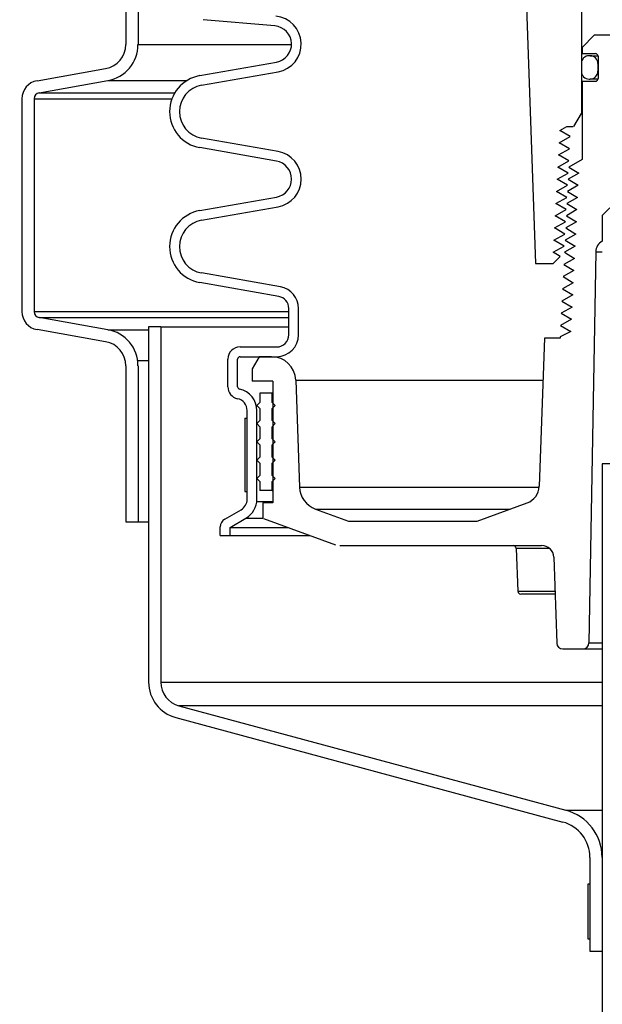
# Model space of a CAD drawing. Extents: x -169 to 7270, y -140 to 2984.
# Tile 175 of 256: x 1841.69 to 1847.66, y 395.21 to 405.31. Entities that reach past the tile are written whole.
import ezdxf

# ---------------------------------------------------------------- set-up
doc = ezdxf.new("R2010")
doc.units = 0
doc.header["$MEASUREMENT"] = 0
doc.header["$PDSIZE"] = 1
doc.layers.get('DEFPOINTS').update_dxf_attribs({"linetype": 'CONTINUOUS'})
for name, color, linetype in [('DIM', 3, 'CONTINUOUS'), ('GALV-4', 4, 'CONTINUOUS'), ('PEAGRAVEL-HATCH', 3, 'CONTINUOUS'), ('SPILL-BUCKET', 1, 'CONTINUOUS')]:
    doc.layers.add(name, color=color, linetype=linetype)
doc.styles.add('SIMPLEX', font='simplex')
doc.dimstyles.new('DIM64', dxfattribs={"dimscale": 64, "dimtxt": 0.09375, "dimasz": 0.09375, "dimexe": 0.0625, "dimexo": 0.0625, "dimgap": 0.046875, "dimtad": 1, "dimdec": 4, "dimzin": 3, "dimdsep": 46, "dimlunit": 4, "dimtxsty": 'SIMPLEX', "dimcen": 0, "dimclrd": 256, "dimclre": 256, "dimclrt": 256, "dimadec": 0, "dimazin": 0, "dimtfac": 1, "dimtdec": 4, "dimtmove": 0, "dimatfit": 3, "dimfxl": 1, "dimfrac": 2, "dimtolj": 1, "dimtzin": 0, "dimarcsym": 0})

# ---------------------------------------------------------------- blocks, each defined once
blk = doc.blocks.new('*D7')
at = {"layer": 'DEFPOINTS', "color": 0, "transparency": 16777216}
for p in [(2010, 414.289), (1374, 414.007), (1374, 136.516)]:
    blk.add_point(p, dxfattribs=at)
at = {"layer": 'DIM', "lineweight": -2, "transparency": 16777216}
for p, q in [((2010, 410.289), (2010, 132.516)), ((1374, 410.007), (1374, 132.516)), ((2004, 136.516), (1380, 136.516))]:
    blk.add_line(p, q, dxfattribs=at)
at = {"layer": 'DIM', "transparency": 16777216}
for points in [[(1380, 137.516), (1380, 135.516), (1374, 136.516)], [(2004, 137.516), (2004, 135.516), (2010, 136.516)]]:
    blk.add_solid(points, dxfattribs=at)
at = {"layer": 'DIM', "transparency": 16777216, "insert": (1692, 144.087), "char_height": 6, "attachment_point": 5, "style": 'SIMPLEX'}
blk.add_mtext('\\A1;53\'-0" (F.V. TANK SLAB)', dxfattribs=at)

msp = doc.modelspace()

# ---------------------------------------------------------------- hatches: boundary and pattern name
at = {"layer": 'PEAGRAVEL-HATCH'}
h = msp.add_hatch(dxfattribs=at)
h.set_pattern_fill('AR-SAND', color=256, scale=7.5, style=0)
h.set_pattern_definition([(37.5, (717.377, -24.056), (-0.47245, 14.45118), [0, -11.4, 0, -12.75, 0, -12.1875]), (7.5, (717.377, -24.056), (13.27333, 21.1661), [0, -6.15, 0, -10.275, 0, -3.9375]), (327.5, (708.152, -24.056), (23.35606, 0.04244), [0, -3.75, 0, -13.5, 0, -17.625]), (317.5, (708.152, -24.056), (22.54595, 6.58257), [0, -1.875, 0, -8.85, 0, -10.125])])
h.paths.add_polyline_path([(1847.64082, 395.75809), (1847.45025, 396.93941), (1843.01511, 398.27202), (1842.98299, 400.16264), (1842.72351, 401.90796), (1841.70556, 402.1872), (1841.70556, 414.02356), (1825.28235, 414.02356), (1825.28235, 402.19536), (1824.26179, 401.91746), (1824.22129, 401.76773), (1824.21929, 400.15748), (1824.03275, 400.13677), (1823.94985, 398.31402), (1819.58793, 396.9982), (1819.47314, 395.72601), (1819.25403, 395.70516), (1819.25403, 371.24987), (1847.64082, 371.24987)])
h.paths.add_polyline_path([(1847.63641, 370.24987), (1819.24253, 370.24987), (1819.24618, 359.07021), (1819.93554, 359.07021), (1819.83352, 353.4528), (1820.27064, 351.85815), (1820.27064, 351.50736), (1821.74617, 351.50736), (1822.74617, 353.50736), (1827.74617, 353.50736), (1828.74617, 351.50736), (1838.24617, 351.50736), (1839.24617, 353.50736), (1844.24617, 353.50736), (1845.24617, 351.50736), (1846.7106, 351.50736), (1847.3598, 352.50736), (1847.63641, 352.50736)])

# ---------------------------------------------------------------- linework, layer by layer
at = {"layer": 'GALV-4', "color": 1}
msp.add_lwpolyline([(1847.65916, 400.75436), (1847.64779, 352.50736), (1852.34458, 352.50736), (1852.35595, 400.75436)], close=True, dxfattribs=at)
at = {"layer": 'SPILL-BUCKET', "color": 1, "linetype": 'Continuous'}
for p, q in [((1842.77812, 406.25949), (1842.77812, 405.05566)), ((1842.90304, 406.25949), (1842.90304, 405.05566)), ((1846.8683, 405.86765), (1846.9751, 402.80908)), ((1847.44681, 405.5572), (1847.44681, 404.34959)), ((1844.30529, 405.24695), (1843.56927, 405.31134)), ((1847.57821, 405.15097), (1847.4533, 405.02606)), ((1852.43689, 405.15097), (1847.57821, 405.15097)), ((1847.4533, 405.02606), (1847.4533, 404.9636)), ((1847.4533, 404.9636), (1847.59021, 404.9636)), ((1843.53686, 404.73741), (1844.3215, 404.87576)), ((1847.44681, 404.86192), (1847.44681, 404.78198)), ((1847.53674, 404.94187), (1847.52675, 404.94187)), ((1847.53674, 404.94187), (1847.54572, 404.94187)), ((1847.54572, 404.94187), (1847.57257, 404.94187)), ((1847.57257, 404.94187), (1847.61711, 404.94187)), ((1847.61669, 404.86192), (1847.61669, 404.78198)), ((1847.61694, 404.86192), (1847.61669, 404.86192)), ((1847.61768, 404.86192), (1847.61694, 404.86192)), ((1847.61769, 404.93612), (1847.61769, 404.70778)), ((1841.86806, 404.68556), (1842.57167, 404.80962)), ((1843.55421, 404.639), (1844.33885, 404.77735)), ((1847.61669, 404.78198), (1847.61694, 404.78198)), ((1847.61694, 404.78198), (1847.61769, 404.78198)), ((1841.88975, 404.56254), (1842.59337, 404.6866)), ((1847.4533, 404.6803), (1847.4533, 403.87777)), ((1847.4533, 404.6803), (1847.59021, 404.6803)), ((1847.52675, 404.70203), (1847.53674, 404.70203)), ((1847.54571, 404.70203), (1847.53674, 404.70203)), ((1847.57254, 404.70203), (1847.54571, 404.70203)), ((1847.61705, 404.70203), (1847.57254, 404.70203)), ((1841.71322, 404.50103), (1841.71322, 402.31718)), ((1841.83814, 404.50103), (1841.83814, 402.31718)), ((1847.36873, 404.21436), (1847.44681, 404.34959)), ((1847.44681, 404.34959), (1847.44843, 404.34959)), ((1847.44843, 404.34959), (1847.45331, 404.34959)), ((1847.22578, 404.17483), (1847.29643, 404.21436)), ((1847.33073, 404.11237), (1847.22578, 404.17483)), ((1847.29643, 404.21436), (1847.36401, 404.21436)), ((1844.33885, 403.95937), (1843.55421, 404.09772)), ((1847.21889, 404.04992), (1847.33073, 404.11237)), ((1847.32412, 403.98746), (1847.21889, 404.04992)), ((1844.3215, 403.86096), (1843.53686, 403.99931)), ((1847.21201, 403.925), (1847.32412, 403.98746)), ((1847.20513, 403.80009), (1847.3175, 403.86254)), ((1847.3175, 403.86254), (1847.21201, 403.925)), ((1847.4533, 403.87777), (1847.31893, 403.80009)), ((1847.31089, 403.73763), (1847.20513, 403.80009)), ((1847.31893, 403.80009), (1847.42067, 403.73763)), ((1847.19824, 403.67517), (1847.31089, 403.73763)), ((1847.30427, 403.61271), (1847.19824, 403.67517)), ((1847.42067, 403.73763), (1847.31264, 403.67517)), ((1847.31264, 403.67517), (1847.41438, 403.61271)), ((1847.19136, 403.55026), (1847.30427, 403.61271)), ((1847.29765, 403.4878), (1847.19136, 403.55026)), ((1847.41438, 403.61271), (1847.30609, 403.55026)), ((1847.30609, 403.55026), (1847.40809, 403.4878)), ((1843.53686, 403.35355), (1844.3215, 403.49191)), ((1847.18448, 403.42534), (1847.29765, 403.4878)), ((1847.40809, 403.4878), (1847.29955, 403.42534)), ((1843.55421, 403.25514), (1844.33885, 403.39349)), ((1847.17759, 403.30043), (1847.29104, 403.36288)), ((1847.29104, 403.36288), (1847.18448, 403.42534)), ((1847.40179, 403.36288), (1847.293, 403.30043)), ((1847.29955, 403.42534), (1847.40179, 403.36288)), ((1847.65916, 403.30406), (1847.73781, 403.38272)), ((1847.28442, 403.23797), (1847.17759, 403.30043)), ((1847.293, 403.30043), (1847.3955, 403.23797)), ((1847.65916, 403.30406), (1847.65916, 403.03913)), ((1847.17071, 403.17551), (1847.28442, 403.23797)), ((1847.27781, 403.11306), (1847.17071, 403.17551)), ((1847.3955, 403.23797), (1847.28645, 403.17551)), ((1847.28645, 403.17551), (1847.38921, 403.11306)), ((1847.16383, 403.0506), (1847.27781, 403.11306)), ((1847.27119, 402.98814), (1847.16383, 403.0506)), ((1847.38921, 403.11306), (1847.27991, 403.0506)), ((1847.27991, 403.0506), (1847.38292, 402.98814)), ((1847.15721, 402.92568), (1847.27119, 402.98814)), ((1847.38292, 402.98814), (1847.27336, 402.92568)), ((1847.15679, 402.80908), (1847.23067, 402.88295)), ((1847.23067, 402.88295), (1847.15721, 402.92568)), ((1847.37663, 402.86323), (1847.26681, 402.80077)), ((1847.27336, 402.92568), (1847.37663, 402.86323)), ((1847.5938, 402.9315), (1847.52375, 398.91847)), ((1846.9751, 402.80908), (1847.15679, 402.80908)), ((1847.37034, 402.73831), (1847.26027, 402.67585)), ((1847.26681, 402.80077), (1847.37034, 402.73831)), ((1844.36298, 402.57126), (1843.55421, 402.71386)), ((1847.26027, 402.67585), (1847.36404, 402.6134)), ((1844.34563, 402.47284), (1843.53686, 402.61545)), ((1847.36404, 402.6134), (1847.25372, 402.55094)), ((1847.25372, 402.55094), (1847.35775, 402.48848)), ((1847.35775, 402.48848), (1847.24717, 402.42602)), ((1844.44885, 402.0799), (1844.44885, 402.34983)), ((1844.54879, 402.0799), (1844.54879, 402.34983)), ((1847.35146, 402.36357), (1847.24063, 402.30111)), ((1847.24717, 402.42602), (1847.35146, 402.36357)), ((1842.59337, 402.13161), (1841.88975, 402.25568)), ((1847.34517, 402.23865), (1847.23408, 402.1762)), ((1847.24063, 402.30111), (1847.34517, 402.23865)), ((1842.57167, 402.00859), (1841.86806, 402.13266)), ((1847.23408, 402.1762), (1847.33888, 402.11374)), ((1847.06745, 402.04372), (1847.01443, 400.52526)), ((1847.22795, 402.04372), (1847.06745, 402.04372)), ((1847.33888, 402.11374), (1847.22795, 402.05929)), ((1847.22795, 402.05929), (1847.22795, 402.04372)), ((1843.9492, 401.95498), (1844.32394, 401.95498)), ((1843.82428, 401.54622), (1843.82428, 401.83007)), ((1843.92421, 401.54622), (1843.92421, 401.83007)), ((1843.9492, 401.85505), (1844.32394, 401.85505)), ((1844.14623, 401.85505), (1844.07411, 401.73014)), ((1844.27005, 401.85505), (1844.14623, 401.85505)), ((1844.32394, 401.85505), (1844.33012, 401.85505)), ((1844.33012, 401.85505), (1844.34864, 401.85505)), ((1842.77812, 401.76256), (1842.77812, 400.16133)), ((1842.90304, 401.76256), (1842.90304, 400.16133)), ((1844.07411, 401.73014), (1844.07411, 401.60522)), ((1844.28497, 401.60522), (1844.07411, 401.60522)), ((1844.28497, 401.60522), (1844.28497, 400.35608)), ((1844.51973, 401.61394), (1844.558, 400.51803)), ((1844.02165, 400.39355), (1844.02165, 401.30197)), ((1844.12158, 400.39355), (1844.12158, 401.30197)), ((1844.28497, 400.35608), (1844.18341, 400.35608)), ((1844.18341, 400.35608), (1844.18341, 400.19786)), ((1846.3774, 400.1687), (1846.89125, 400.35573)), ((1843.79293, 400.18938), (1843.95919, 400.28537)), ((1844.72223, 400.29198), (1845.06094, 400.1687)), ((1842.77812, 400.16133), (1842.90304, 400.16133)), ((1843.84614, 400.10471), (1844.00915, 400.19883)), ((1844.1904, 400.19482), (1844.92787, 399.92641)), ((1845.06094, 400.1687), (1846.3774, 400.1687)), ((1843.74621, 400.0208), (1843.74621, 400.10846)), ((1843.74621, 400.0208), (1843.84614, 400.0208)), ((1843.84614, 400.0208), (1843.84614, 400.10471)), ((1844.97059, 399.91887), (1847.03927, 399.91887)), ((1846.7869, 399.88874), (1846.77956, 399.88874)), ((1846.77956, 399.88874), (1846.79491, 399.44936)), ((1846.80881, 399.88874), (1846.7869, 399.88874)), ((1846.845, 399.88874), (1846.80881, 399.88874)), ((1846.89502, 399.88874), (1846.845, 399.88874)), ((1846.95821, 399.88874), (1846.89502, 399.88874)), ((1847.03376, 399.88874), (1846.95821, 399.88874)), ((1847.12069, 399.88874), (1847.03376, 399.88874)), ((1847.16411, 399.79832), (1847.19487, 398.91738)), ((1846.79491, 399.44936), (1846.80123, 399.44936)), ((1846.80123, 399.44936), (1846.82014, 399.44936)), ((1846.82014, 399.44936), (1846.85141, 399.44936)), ((1846.8337, 399.41922), (1846.82612, 399.41922)), ((1846.85634, 399.41922), (1846.8337, 399.41922)), ((1846.85141, 399.44936), (1846.89469, 399.44936)), ((1846.89372, 399.41922), (1846.85634, 399.41922)), ((1846.94532, 399.41922), (1846.89372, 399.41922)), ((1846.89469, 399.44936), (1846.94949, 399.44936)), ((1847.01043, 399.41922), (1846.94532, 399.41922)), ((1846.94949, 399.44936), (1847.0152, 399.44936)), ((1847.08814, 399.41922), (1847.01043, 399.41922)), ((1847.0152, 399.44936), (1847.09107, 399.44936)), ((1847.17736, 399.41922), (1847.08814, 399.41922)), ((1847.09107, 399.44936), (1847.17625, 399.44936)), ((1847.25729, 398.8571), (1847.46131, 398.8571))]:
    msp.add_line(p, q, dxfattribs=at)
at = {"layer": 'SPILL-BUCKET', "color": 7}
for p, q in [((1842.90304, 405.05566), (1844.47628, 405.05566)), ((1842.59337, 404.6866), (1843.40406, 404.6866)), ((1841.88975, 404.56254), (1843.28142, 404.56254)), ((1841.83814, 404.50103), (1843.25146, 404.50103)), ((1847.5938, 402.9315), (1847.65916, 402.9315)), ((1841.83814, 402.31718), (1844.44885, 402.31718)), ((1841.88975, 402.25568), (1844.44885, 402.25568)), ((1842.59337, 402.13161), (1843.01234, 402.13161)), ((1843.13725, 402.15996), (1844.44885, 402.15996)), ((1842.89932, 401.81519), (1843.01234, 401.81519)), ((1844.51973, 401.61394), (1847.05244, 401.61394)), ((1844.558, 400.51803), (1847.01417, 400.51803)), ((1844.12037, 400.37028), (1844.28497, 400.37028)), ((1844.72223, 400.29198), (1846.7161, 400.29198)), ((1842.90304, 400.16133), (1843.01234, 400.16133)), ((1844.00915, 400.19883), (1844.18341, 400.19883)), ((1843.84614, 400.10471), (1844.43798, 400.10471)), ((1843.84614, 400.0208), (1844.66854, 400.0208)), ((1847.52375, 398.91847), (1847.65916, 398.91847)), ((1847.46131, 398.8571), (1847.65916, 398.8571)), ((1843.13725, 398.51647), (1847.65916, 398.51647)), ((1847.65916, 398.27515), (1843.32242, 398.27515)), ((1847.28882, 397.20231), (1847.65916, 397.20231))]:
    msp.add_line(p, q, dxfattribs=at)
at = {"layer": 'SPILL-BUCKET', "linetype": 'Continuous'}
for p, q in [((1843.13725, 402.15996), (1843.01234, 402.15996)), ((1843.01234, 402.15996), (1843.01234, 398.51647)), ((1843.13725, 402.15996), (1843.13725, 398.51647)), ((1843.32242, 398.27515), (1847.28882, 397.20232)), ((1843.29009, 398.15449), (1847.25649, 397.08166)), ((1847.53425, 396.71968), (1847.53425, 395.75809)), ((1847.65916, 396.71968), (1847.65916, 395.75809)), ((1847.53425, 395.75809), (1847.65916, 395.75809))]:
    msp.add_line(p, q, dxfattribs=at)
at = {"layer": 'SPILL-BUCKET', "color": 7, "linetype": 'Continuous'}
for p, q in [((1844.15156, 401.48031), (1844.15156, 401.38662)), ((1844.27647, 401.48031), (1844.15156, 401.48031)), ((1844.27647, 401.38662), (1844.27647, 401.48031)), ((1844.27647, 401.48031), (1844.2786, 401.48031)), ((1844.2786, 401.48031), (1844.28498, 401.48031)), ((1844.15156, 401.38662), (1844.12033, 401.35539)), ((1844.12033, 401.35539), (1844.15156, 401.32416)), ((1844.15156, 401.32416), (1844.15156, 401.19925)), ((1844.3077, 401.35539), (1844.27647, 401.38662)), ((1844.27647, 401.38662), (1844.2786, 401.38662)), ((1844.27647, 401.32416), (1844.3077, 401.35539)), ((1844.27647, 401.19925), (1844.27647, 401.32416)), ((1844.27647, 401.32416), (1844.2786, 401.32416)), ((1844.2786, 401.38662), (1844.28498, 401.38662)), ((1844.2786, 401.32416), (1844.28498, 401.32416)), ((1843.99666, 401.2231), (1844.02165, 401.2231)), ((1843.99666, 401.2231), (1843.99666, 400.47361)), ((1844.02165, 400.47361), (1844.02165, 401.2231)), ((1844.15156, 401.19925), (1844.12033, 401.16802)), ((1844.12033, 401.16802), (1844.15156, 401.13679)), ((1844.15156, 401.13679), (1844.15156, 401.01188)), ((1844.3077, 401.16802), (1844.27647, 401.19925)), ((1844.27647, 401.19925), (1844.2786, 401.19925)), ((1844.27647, 401.13679), (1844.3077, 401.16802)), ((1844.27647, 401.01188), (1844.27647, 401.13679)), ((1844.27647, 401.13679), (1844.2786, 401.13679)), ((1844.2786, 401.19925), (1844.28498, 401.19925)), ((1844.2786, 401.13679), (1844.28498, 401.13679)), ((1844.15156, 401.01188), (1844.12033, 400.98065)), ((1844.12033, 400.98065), (1844.15156, 400.94942)), ((1844.15156, 400.94942), (1844.15156, 400.82451)), ((1844.27647, 401.01188), (1844.2786, 401.01188)), ((1844.3077, 400.98065), (1844.27647, 401.01188)), ((1844.27647, 400.94942), (1844.3077, 400.98065)), ((1844.27647, 400.94942), (1844.2786, 400.94942)), ((1844.27647, 400.82451), (1844.27647, 400.94942)), ((1844.2786, 401.01188), (1844.28498, 401.01188)), ((1844.2786, 400.94942), (1844.28498, 400.94942)), ((1844.15156, 400.82451), (1844.12033, 400.79328)), ((1844.27647, 400.82451), (1844.2786, 400.82451)), ((1844.3077, 400.79328), (1844.27647, 400.82451)), ((1844.2786, 400.82451), (1844.28498, 400.82451)), ((1844.12033, 400.79328), (1844.15156, 400.76205)), ((1844.15156, 400.76205), (1844.15156, 400.63713)), ((1844.27647, 400.76205), (1844.3077, 400.79328)), ((1844.27647, 400.76205), (1844.2786, 400.76205)), ((1844.27647, 400.63713), (1844.27647, 400.76205)), ((1844.2786, 400.76205), (1844.28498, 400.76205)), ((1844.30323, 400.79774), (1844.30512, 400.7907)), ((1844.15156, 400.63713), (1844.12033, 400.60591)), ((1844.27647, 400.63713), (1844.2786, 400.63713)), ((1844.3077, 400.60591), (1844.27647, 400.63713)), ((1844.2786, 400.63713), (1844.28498, 400.63713)), ((1844.12033, 400.60591), (1844.15156, 400.57468)), ((1844.15156, 400.57468), (1844.15156, 400.48099)), ((1844.27647, 400.57468), (1844.3077, 400.60591)), ((1844.27647, 400.57468), (1844.2786, 400.57468)), ((1844.27647, 400.48099), (1844.27647, 400.57468)), ((1844.2786, 400.57468), (1844.28498, 400.57468)), ((1843.99666, 400.47361), (1844.02165, 400.47361)), ((1844.27647, 400.48099), (1844.15156, 400.48099)), ((1844.27647, 400.48099), (1844.2786, 400.48099)), ((1844.2786, 400.48099), (1844.28498, 400.48099)), ((1847.53425, 396.44512), (1847.51426, 396.44512)), ((1847.51426, 396.44512), (1847.51426, 395.883)), ((1847.53425, 396.44512), (1847.53425, 395.883)), ((1847.51426, 395.883), (1847.53425, 395.883))]:
    msp.add_line(p, q, dxfattribs=at)
at = {"layer": 'SPILL-BUCKET', "color": 1, "linetype": 'Continuous'}
for centre, radius, start, end in [((1844.28896, 405.06029), 0.2873, 280, 85), ((1844.28896, 405.06029), 0.18737, 280, 85), ((1842.52829, 405.05566), 0.24983, 279.999999, 0), ((1842.52829, 405.05566), 0.37474, 280, 0), ((1847.59021, 404.93612), 0.02748, 0, 90), ((1847.52675, 404.86192), 0.07995, 90, 180), ((1847.53674, 404.86192), 0.07995, 0, 90), ((1847.52675, 404.78198), 0.07995, 180, 270), ((1847.53674, 404.78198), 0.07995, 270, 0), ((1841.9006, 404.50103), 0.18737, 100, 180), ((1843.60193, 404.36836), 0.37474, 100, 260), ((1847.59021, 404.70778), 0.02748, 270, 0), ((1841.9006, 404.50103), 0.06246, 99.999999, 180), ((1843.60193, 404.36836), 0.27481, 100, 260), ((1844.28896, 403.67643), 0.2873, 280, 80), ((1844.28896, 403.67643), 0.18737, 280, 80), ((1843.60193, 402.9845), 0.37474, 100, 260), ((1843.60193, 402.9845), 0.27481, 100, 260), ((1847.7187, 402.92932), 0.12491, 118.464605, 179), ((1844.32394, 402.34983), 0.22485, 0, 80), ((1844.32394, 402.34983), 0.12491, 0, 80.000001), ((1841.9006, 402.31718), 0.18737, 180, 260), ((1841.9006, 402.31718), 0.06246, 180, 260.000001), ((1842.52829, 401.76256), 0.37474, 0, 80), ((1844.32394, 402.0799), 0.12491, 270, 0), ((1844.32394, 402.0799), 0.22485, 270, 0), ((1842.52829, 401.76256), 0.24983, 0, 80.000001), ((1843.9492, 401.83007), 0.12491, 90, 180), ((1843.9492, 401.83007), 0.02498, 90, 180), ((1844.27005, 401.60522), 0.24983, 2, 90), ((1843.9492, 401.54622), 0.12491, 180, 257.877648), ((1843.9492, 401.54622), 0.02498, 180, 257.877647), ((1843.89673, 401.30197), 0.12491, 0, 77.877648), ((1843.89673, 401.30197), 0.22485, 0, 77.877648), ((1844.80768, 400.52675), 0.24983, 182, 249.999999), ((1846.82717, 400.5318), 0.18737, 290, 358), ((1843.89673, 400.39355), 0.12491, 300, 0), ((1843.89673, 400.39355), 0.22485, 300, 0), ((1843.83965, 400.10846), 0.09344, 119.999999, 180), ((1846.74835, 399.88765), 0.03123, 2, 90), ((1847.03927, 399.79396), 0.12491, 2, 90), ((1846.82612, 399.45044), 0.03123, 182, 270), ((1847.25729, 398.91956), 0.06246, 182, 270), ((1847.46131, 398.91956), 0.06246, 270, 359)]:
    msp.add_arc(centre, radius, start, end, dxfattribs=at)
at = {"layer": 'SPILL-BUCKET', "linetype": 'Continuous'}
for centre, radius, start, end in [((1843.38708, 398.51647), 0.37474, 180, 255.000001), ((1843.38708, 398.51647), 0.24983, 180, 255), ((1847.1595, 396.71968), 0.49966, 0, 75), ((1847.1595, 396.71968), 0.37474, 0, 75.000001)]:
    msp.add_arc(centre, radius, start, end, dxfattribs=at)

# ---------------------------------------------------------------- dimensions: what is measured, and where the dimension line sits
at = {"layer": 'DIM'}
dim = msp.add_linear_dim(base=(1374, 136.51592), p1=(2010, 414.28861), p2=(1374, 414.00736), angle=180, text='<> (F.V. TANK SLAB)', dimstyle='DIM64', dxfattribs=at)
dim.commit()
dim.dimension.update_dxf_attribs({"geometry": '*D7', "text_midpoint": (1692, 144.08735)})

doc.saveas('drawing.dxf')
